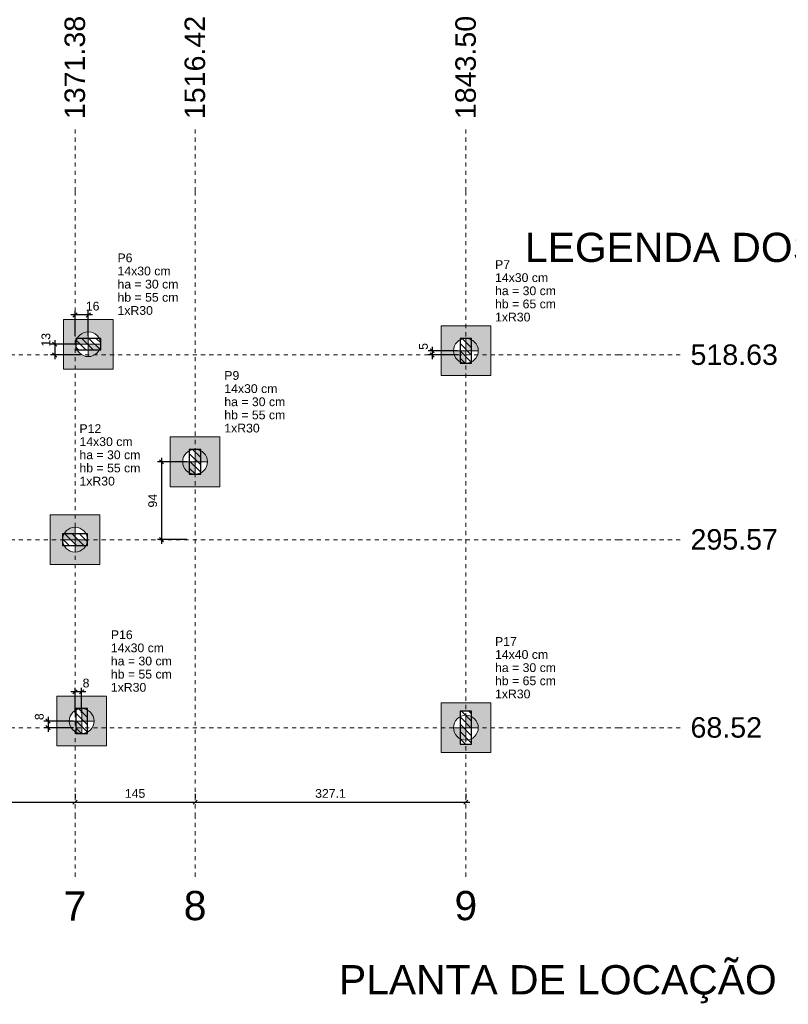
# Model space of a CAD drawing. Header units: millimetres. Extents: x 1852 to 2571, y -668 to -390.
# Tile 28 of 84: x 2233 to 2252, y -514 to -490. Entities that reach past the tile are written whole.
import ezdxf

# ---------------------------------------------------------------- set-up
doc = ezdxf.new("R2010")
doc.units = ezdxf.units.MM
doc.linetypes.add('Dashed', pattern=[0.75, 0.5, -0.25])
for name, color, linetype, lineweight in [('LC-Cotas', 7, 'Continuous', 5), ('LC-Eixos', 9, 'Dashed', 5), ('LC-Estacas dos blocos', 252, 'Continuous', 5), ('LC-Hachuras dos blocos', 43, 'Continuous', 5), ('LC-Hachuras dos pilares', 9, 'Continuous', 5), ('LC-Seção das fundações', 7, 'Continuous', 5), ('LC-Seção dos pilares', 4, 'Continuous', 30), ('LC-Textos', 192, 'Continuous', 20)]:
    doc.layers.add(name, color=color, linetype=linetype, lineweight=lineweight)
doc.styles.add('ARIAL', font='arial.ttf')
doc.styles.get("Standard").update_dxf_attribs({"font": 'arial.ttf'})
doc.dimstyles.new('UM_50.000000', dxfattribs={"dimtxt": 0.18, "dimasz": 0.1, "dimexe": 0.1, "dimexo": 0.2, "dimgap": 0, "dimtad": 1, "dimtih": 1, "dimtoh": 1, "dimdec": 1, "dimlfac": 50, "dimzin": 0, "dimdsep": 46, "dimtxsty": 'Standard', "dimcen": 0.09, "dimdle": 0.1, "dimadec": 1, "dimazin": 2, "dimtfac": 1, "dimtdec": 4, "dimtofl": 0, "dimtmove": 0, "dimatfit": 3, "dimfxl": 1, "dimtolj": 1, "dimarcsym": 0})
pattern_1 = [(135, (2207.05265, -508.80685), (-0.08838835, -0.08838835), [])]

# ---------------------------------------------------------------- blocks, each defined once
blk = doc.blocks.new('_Oblique')
at = {"color": 0, "linetype": 'ByBlock', "lineweight": -2}
blk.add_line((-0.5, -0.5), (0.5, 0.5), dxfattribs=at)
blk = doc.blocks.new('*D785')
at = {"layer": 'LC-Cotas', "color": 0, "lineweight": -2, "transparency": 16777216}
for p, q in [((2233.828, -507.176), (2233.828, -507.536)), ((2234.44, -507.276), (2233.728, -507.276)), ((2234.44, -507.436), (2233.728, -507.436))]:
    blk.add_line(p, q, dxfattribs=at)
at = {"layer": 'LC-Cotas', "color": 0, "lineweight": -2, "transparency": 16777216, "xscale": 0.1, "yscale": 0.1, "zscale": 0.1}
for p, rotation in [((2233.828, -507.276), 90), ((2233.828, -507.436), 270)]:
    blk.add_blockref('_Oblique', p, dxfattribs=dict(at, rotation=rotation))
at = {"layer": 'LC-Cotas', "color": 7, "transparency": 16777216, "insert": (2233.617, -507.171), "char_height": 0.2118, "attachment_point": 5, "rotation": 90, "style": 'ARIAL'}
blk.add_mtext('\\A1;8', dxfattribs=at)
blk = doc.blocks.new('*D789')
at = {"layer": 'LC-Cotas', "color": 0, "lineweight": -2, "transparency": 16777216}
for p, q in [((2234.6, -498.174), (2233.888, -498.174)), ((2233.988, -498.074), (2233.988, -498.534)), ((2234.6, -498.434), (2233.888, -498.434))]:
    blk.add_line(p, q, dxfattribs=at)
at = {"layer": 'LC-Cotas', "color": 0, "lineweight": -2, "transparency": 16777216, "xscale": 0.1, "yscale": 0.1, "zscale": 0.1}
for p, rotation in [((2233.988, -498.174), 90), ((2233.988, -498.434), 270)]:
    blk.add_blockref('_Oblique', p, dxfattribs=dict(at, rotation=rotation))
at = {"layer": 'LC-Cotas', "color": 7, "transparency": 16777216, "insert": (2233.777, -498.068), "char_height": 0.2118, "attachment_point": 5, "rotation": 90, "style": 'ARIAL'}
blk.add_mtext('\\A1;13', dxfattribs=at)
blk = doc.blocks.new('*D790')
at = {"layer": 'LC-Cotas', "color": 0, "lineweight": -2, "transparency": 16777216}
for p, q in [((2243.723, -498.334), (2243.011, -498.334)), ((2243.111, -498.234), (2243.111, -498.534)), ((2243.723, -498.434), (2243.011, -498.434))]:
    blk.add_line(p, q, dxfattribs=at)
at = {"layer": 'LC-Cotas', "color": 0, "lineweight": -2, "transparency": 16777216, "xscale": 0.1, "yscale": 0.1, "zscale": 0.1}
for p, rotation in [((2243.111, -498.334), 90), ((2243.111, -498.434), 270)]:
    blk.add_blockref('_Oblique', p, dxfattribs=dict(at, rotation=rotation))
at = {"layer": 'LC-Cotas', "color": 7, "transparency": 16777216, "insert": (2242.899, -498.228), "char_height": 0.2118, "attachment_point": 5, "rotation": 90, "style": 'ARIAL'}
blk.add_mtext('\\A1;5', dxfattribs=at)
blk = doc.blocks.new('*D792')
at = {"layer": 'LC-Cotas', "color": 0, "lineweight": -2, "transparency": 16777216}
for p, q in [((2237.181, -501.015), (2236.469, -501.015)), ((2236.569, -500.915), (2236.569, -502.995)), ((2237.181, -502.895), (2236.469, -502.895))]:
    blk.add_line(p, q, dxfattribs=at)
at = {"layer": 'LC-Cotas', "color": 0, "lineweight": -2, "transparency": 16777216, "xscale": 0.1, "yscale": 0.1, "zscale": 0.1}
for p, rotation in [((2236.569, -501.015), 90), ((2236.569, -502.895), 270)]:
    blk.add_blockref('_Oblique', p, dxfattribs=dict(at, rotation=rotation))
at = {"layer": 'LC-Cotas', "color": 7, "transparency": 16777216, "insert": (2236.357, -501.955), "char_height": 0.2118, "attachment_point": 5, "rotation": 90, "style": 'ARIAL'}
blk.add_mtext('\\A1;94', dxfattribs=at)
blk = doc.blocks.new('*D796')
at = {"layer": 'LC-Cotas', "color": 0, "lineweight": -2, "transparency": 16777216}
for p, q in [((2234.48, -507.076), (2234.48, -506.471)), ((2234.64, -507.076), (2234.64, -506.471)), ((2234.74, -506.571), (2234.38, -506.571))]:
    blk.add_line(p, q, dxfattribs=at)
at = {"layer": 'LC-Cotas', "color": 0, "lineweight": -2, "transparency": 16777216, "xscale": 0.1, "yscale": 0.1, "zscale": 0.1, "rotation": 180}
blk.add_blockref('_Oblique', (2234.48, -506.571), dxfattribs=at)
at = {"layer": 'LC-Cotas', "color": 0, "lineweight": -2, "transparency": 16777216, "xscale": 0.1, "yscale": 0.1, "zscale": 0.1}
blk.add_blockref('_Oblique', (2234.64, -506.571), dxfattribs=at)
at = {"layer": 'LC-Cotas', "color": 7, "transparency": 16777216, "insert": (2234.746, -506.359), "char_height": 0.2118, "attachment_point": 5, "rotation": 0.0057, "style": 'ARIAL'}
blk.add_mtext('\\A1;8', dxfattribs=at)
blk = doc.blocks.new('*D798')
at = {"layer": 'LC-Cotas', "color": 0, "lineweight": -2, "transparency": 16777216}
for p, q in [((2234.9, -497.468), (2234.38, -497.468)), ((2234.48, -497.974), (2234.48, -497.368)), ((2234.8, -497.974), (2234.8, -497.368))]:
    blk.add_line(p, q, dxfattribs=at)
at = {"layer": 'LC-Cotas', "color": 0, "lineweight": -2, "transparency": 16777216, "xscale": 0.1, "yscale": 0.1, "zscale": 0.1, "rotation": 180}
blk.add_blockref('_Oblique', (2234.48, -497.468), dxfattribs=at)
at = {"layer": 'LC-Cotas', "color": 0, "lineweight": -2, "transparency": 16777216, "xscale": 0.1, "yscale": 0.1, "zscale": 0.1}
blk.add_blockref('_Oblique', (2234.8, -497.468), dxfattribs=at)
at = {"layer": 'LC-Cotas', "color": 7, "transparency": 16777216, "insert": (2234.906, -497.256), "char_height": 0.2118, "attachment_point": 5, "rotation": 0.0057, "style": 'ARIAL'}
blk.add_mtext('\\A1;16', dxfattribs=at)
blk = doc.blocks.new('*D806')
at = {"layer": 'LC-Cotas', "color": 0, "lineweight": -2, "transparency": 16777216}
for p, q in [((2230.679, -509.036), (2230.679, -509.136)), ((2234.48, -509.036), (2234.48, -509.136)), ((2230.579, -509.236), (2234.58, -509.236))]:
    blk.add_line(p, q, dxfattribs=at)
at = {"layer": 'LC-Cotas', "color": 0, "lineweight": -2, "transparency": 16777216, "xscale": 0.1, "yscale": 0.1, "zscale": 0.1, "rotation": 180}
blk.add_blockref('_Oblique', (2230.679, -509.236), dxfattribs=at)
at = {"layer": 'LC-Cotas', "color": 0, "lineweight": -2, "transparency": 16777216, "xscale": 0.1, "yscale": 0.1, "zscale": 0.1}
blk.add_blockref('_Oblique', (2234.48, -509.236), dxfattribs=at)
at = {"layer": 'LC-Cotas', "color": 7, "transparency": 16777216, "insert": (2232.58, -509.025), "char_height": 0.2118, "attachment_point": 5, "rotation": 0.0057, "style": 'ARIAL'}
blk.add_mtext('\\A1;190.1', dxfattribs=at)
blk = doc.blocks.new('*D807')
at = {"layer": 'LC-Cotas', "color": 0, "lineweight": -2, "transparency": 16777216}
for p, q in [((2234.48, -509.036), (2234.48, -509.136)), ((2237.381, -509.036), (2237.381, -509.136)), ((2234.38, -509.236), (2237.481, -509.236))]:
    blk.add_line(p, q, dxfattribs=at)
at = {"layer": 'LC-Cotas', "color": 0, "lineweight": -2, "transparency": 16777216, "xscale": 0.1, "yscale": 0.1, "zscale": 0.1, "rotation": 180}
blk.add_blockref('_Oblique', (2234.48, -509.236), dxfattribs=at)
at = {"layer": 'LC-Cotas', "color": 0, "lineweight": -2, "transparency": 16777216, "xscale": 0.1, "yscale": 0.1, "zscale": 0.1}
blk.add_blockref('_Oblique', (2237.381, -509.236), dxfattribs=at)
at = {"layer": 'LC-Cotas', "color": 7, "transparency": 16777216, "insert": (2235.931, -509.025), "char_height": 0.2118, "attachment_point": 5, "rotation": 0.0057, "style": 'ARIAL'}
blk.add_mtext('\\A1;145', dxfattribs=at)
blk = doc.blocks.new('*D808')
at = {"layer": 'LC-Cotas', "color": 0, "lineweight": -2, "transparency": 16777216}
for p, q in [((2237.381, -509.036), (2237.381, -509.136)), ((2243.923, -509.036), (2243.923, -509.136)), ((2237.281, -509.236), (2244.023, -509.236))]:
    blk.add_line(p, q, dxfattribs=at)
at = {"layer": 'LC-Cotas', "color": 0, "lineweight": -2, "transparency": 16777216, "xscale": 0.1, "yscale": 0.1, "zscale": 0.1, "rotation": 180}
blk.add_blockref('_Oblique', (2237.381, -509.236), dxfattribs=at)
at = {"layer": 'LC-Cotas', "color": 0, "lineweight": -2, "transparency": 16777216, "xscale": 0.1, "yscale": 0.1, "zscale": 0.1}
blk.add_blockref('_Oblique', (2243.923, -509.236), dxfattribs=at)
at = {"layer": 'LC-Cotas', "color": 7, "transparency": 16777216, "insert": (2240.652, -509.025), "char_height": 0.2118, "attachment_point": 5, "rotation": 0.0057, "style": 'ARIAL'}
blk.add_mtext('\\A1;327.1', dxfattribs=at)

msp = doc.modelspace()

# ---------------------------------------------------------------- hatches: boundary and pattern name
at = {"layer": 'LC-Estacas dos blocos', "linetype": 'Continuous'}
for points in [[(2234.5003, -498.1741), (2234.8003, -498.1741), (2234.8003, -497.8741), (2234.7226, -497.8843), (2234.6503, -497.9142), (2234.5881, -497.9619), (2234.5404, -498.0241), (2234.5105, -498.0964), (2234.5003, -498.1741)], [(2235.0124, -498.3862), (2235.0601, -498.3241), (2235.09, -498.2517), (2235.1003, -498.1741), (2234.8003, -498.1741), (2234.8003, -498.4741), (2234.8779, -498.4638), (2234.9503, -498.4339), (2235.0124, -498.3862)], [(2244.2124, -498.2564), (2244.1825, -498.1841), (2244.1348, -498.1219), (2244.0727, -498.0742), (2244.0003, -498.0443), (2243.9227, -498.0341), (2243.9227, -498.3341), (2244.2227, -498.3341), (2244.2124, -498.2564)], [(2243.845, -498.6238), (2243.9227, -498.6341), (2243.9227, -498.3341), (2243.6227, -498.3341), (2243.6329, -498.4117), (2243.6628, -498.4841), (2243.7105, -498.5462), (2243.7727, -498.5939), (2243.845, -498.6238)], [(2237.6708, -500.9374), (2237.6409, -500.8651), (2237.5932, -500.8029), (2237.5311, -500.7552), (2237.4587, -500.7253), (2237.3811, -500.7151), (2237.3811, -501.0151), (2237.6811, -501.0151), (2237.6708, -500.9374)], [(2237.3034, -501.3048), (2237.3811, -501.3151), (2237.3811, -501.0151), (2237.0811, -501.0151), (2237.0913, -501.0927), (2237.1212, -501.1651), (2237.1689, -501.2272), (2237.2311, -501.2749), (2237.3034, -501.3048)], [(2234.1803, -502.8953), (2234.4803, -502.8953), (2234.4803, -502.5953), (2234.4026, -502.6055), (2234.3303, -502.6354), (2234.2681, -502.6831), (2234.2204, -502.7453), (2234.1905, -502.8176), (2234.1803, -502.8953)], [(2234.6924, -503.1074), (2234.7401, -503.0453), (2234.77, -502.9729), (2234.7803, -502.8953), (2234.4803, -502.8953), (2234.4803, -503.1953), (2234.5579, -503.185), (2234.6303, -503.1551), (2234.6924, -503.1074)], [(2234.9403, -507.2765), (2234.93, -507.1988), (2234.9001, -507.1265), (2234.8524, -507.0643), (2234.7903, -507.0166), (2234.7179, -506.9867), (2234.6403, -506.9765), (2234.6403, -507.2765), (2234.9403, -507.2765)], [(2244.2227, -507.4365), (2244.2124, -507.3588), (2244.1825, -507.2865), (2244.1348, -507.2243), (2244.0727, -507.1766), (2244.0003, -507.1467), (2243.9227, -507.1365), (2243.9227, -507.4365), (2244.2227, -507.4365)], [(2234.5626, -507.5662), (2234.6403, -507.5765), (2234.6403, -507.2765), (2234.3403, -507.2765), (2234.3505, -507.3541), (2234.3804, -507.4265), (2234.4281, -507.4886), (2234.4903, -507.5363), (2234.5626, -507.5662)], [(2243.845, -507.7262), (2243.9227, -507.7365), (2243.9227, -507.4365), (2243.6227, -507.4365), (2243.6329, -507.5141), (2243.6628, -507.5865), (2243.7105, -507.6486), (2243.7727, -507.6963), (2243.845, -507.7262)]]:
    msp.add_hatch(color=256, dxfattribs=at).paths.add_polyline_path(points)
at = {"layer": 'LC-Hachuras dos blocos', "linetype": 'Continuous'}
h = msp.add_hatch(color=256, dxfattribs=at)
h.paths.add_polyline_path([(2235.4003, -497.5741), (2234.2003, -497.5741), (2234.2003, -498.7741), (2235.4003, -498.7741), (2235.4003, -497.5741)])
h.paths.add_polyline_path([(2234.8779, -498.4638), (2234.9503, -498.4339), (2235.0124, -498.3862), (2235.0601, -498.3241), (2235.0642, -498.3141), (2235.1003, -498.3141), (2235.1003, -498.0341), (2235.0642, -498.0341), (2235.0601, -498.0241), (2235.0124, -497.9619), (2234.9503, -497.9142), (2234.8779, -497.8843), (2234.8003, -497.8741), (2234.7226, -497.8843), (2234.6503, -497.9142), (2234.5881, -497.9619), (2234.5404, -498.0241), (2234.5363, -498.0341), (2234.5003, -498.0341), (2234.5003, -498.3141), (2234.5363, -498.3141), (2234.5404, -498.3241), (2234.5881, -498.3862), (2234.6503, -498.4339), (2234.7226, -498.4638), (2234.8003, -498.4741), (2234.8779, -498.4638)], flags=0)
h = msp.add_hatch(color=256, dxfattribs=at)
h.paths.add_polyline_path([(2243.3227, -497.7341), (2243.3227, -498.9341), (2244.5227, -498.9341), (2244.5227, -497.7341), (2243.3227, -497.7341)])
h.paths.add_polyline_path([(2243.7827, -498.0701), (2243.7727, -498.0742), (2243.7105, -498.1219), (2243.6628, -498.1841), (2243.6329, -498.2564), (2243.6227, -498.3341), (2243.6329, -498.4117), (2243.6628, -498.4841), (2243.7105, -498.5462), (2243.7727, -498.5939), (2243.7827, -498.598), (2243.7827, -498.6341), (2244.0627, -498.6341), (2244.0627, -498.598), (2244.0727, -498.5939), (2244.1348, -498.5462), (2244.1825, -498.4841), (2244.2124, -498.4117), (2244.2227, -498.3341), (2244.2124, -498.2564), (2244.1825, -498.1841), (2244.1348, -498.1219), (2244.0727, -498.0742), (2244.0627, -498.0701), (2244.0627, -498.0341), (2243.7827, -498.0341), (2243.7827, -498.0701)], flags=0)
h = msp.add_hatch(color=256, dxfattribs=at)
h.paths.add_polyline_path([(2237.9811, -501.6151), (2237.9811, -500.4151), (2236.7811, -500.4151), (2236.7811, -501.6151), (2237.9811, -501.6151)])
h.paths.add_polyline_path([(2237.2411, -500.7511), (2237.2311, -500.7552), (2237.1689, -500.8029), (2237.1212, -500.8651), (2237.0913, -500.9374), (2237.0811, -501.0151), (2237.0913, -501.0927), (2237.1212, -501.1651), (2237.1689, -501.2272), (2237.2311, -501.2749), (2237.2411, -501.279), (2237.2411, -501.3151), (2237.5211, -501.3151), (2237.5211, -501.279), (2237.5311, -501.2749), (2237.5932, -501.2272), (2237.6409, -501.1651), (2237.6708, -501.0927), (2237.6811, -501.0151), (2237.6708, -500.9374), (2237.6409, -500.8651), (2237.5932, -500.8029), (2237.5311, -500.7552), (2237.5211, -500.7511), (2237.5211, -500.7151), (2237.2411, -500.7151), (2237.2411, -500.7511)], flags=0)
h = msp.add_hatch(color=256, dxfattribs=at)
h.paths.add_polyline_path([(2235.0803, -502.2953), (2233.8803, -502.2953), (2233.8803, -503.4953), (2235.0803, -503.4953), (2235.0803, -502.2953)])
h.paths.add_polyline_path([(2234.5579, -503.185), (2234.6303, -503.1551), (2234.6924, -503.1074), (2234.7401, -503.0453), (2234.7442, -503.0353), (2234.7803, -503.0353), (2234.7803, -502.7553), (2234.7442, -502.7553), (2234.7401, -502.7453), (2234.6924, -502.6831), (2234.6303, -502.6354), (2234.5579, -502.6055), (2234.4803, -502.5953), (2234.4026, -502.6055), (2234.3303, -502.6354), (2234.2681, -502.6831), (2234.2204, -502.7453), (2234.2163, -502.7553), (2234.1803, -502.7553), (2234.1803, -503.0353), (2234.2163, -503.0353), (2234.2204, -503.0453), (2234.2681, -503.1074), (2234.3303, -503.1551), (2234.4026, -503.185), (2234.4803, -503.1953), (2234.5579, -503.185)], flags=0)
h = msp.add_hatch(color=256, dxfattribs=at)
h.paths.add_polyline_path([(2235.2403, -507.8765), (2235.2403, -506.6765), (2234.0403, -506.6765), (2234.0403, -507.8765), (2235.2403, -507.8765)])
h.paths.add_polyline_path([(2234.5003, -507.0125), (2234.4903, -507.0166), (2234.4281, -507.0643), (2234.3804, -507.1265), (2234.3505, -507.1988), (2234.3403, -507.2765), (2234.3505, -507.3541), (2234.3804, -507.4265), (2234.4281, -507.4886), (2234.4903, -507.5363), (2234.5003, -507.5404), (2234.5003, -507.5765), (2234.7803, -507.5765), (2234.7803, -507.5404), (2234.7903, -507.5363), (2234.8524, -507.4886), (2234.9001, -507.4265), (2234.93, -507.3541), (2234.9403, -507.2765), (2234.93, -507.1988), (2234.9001, -507.1265), (2234.8524, -507.0643), (2234.7903, -507.0166), (2234.7803, -507.0125), (2234.7803, -506.9765), (2234.5003, -506.9765), (2234.5003, -507.0125)], flags=0)
h = msp.add_hatch(color=256, dxfattribs=at)
h.paths.add_polyline_path([(2244.5227, -508.0365), (2244.5227, -506.8365), (2243.3227, -506.8365), (2243.3227, -508.0365), (2244.5227, -508.0365)])
h.paths.add_polyline_path([(2244.0627, -507.7004), (2244.0727, -507.6963), (2244.1348, -507.6486), (2244.1825, -507.5865), (2244.2124, -507.5141), (2244.2227, -507.4365), (2244.2124, -507.3588), (2244.1825, -507.2865), (2244.1348, -507.2243), (2244.0727, -507.1766), (2244.0627, -507.1725), (2244.0627, -507.0365), (2243.7827, -507.0365), (2243.7827, -507.1725), (2243.7727, -507.1766), (2243.7105, -507.2243), (2243.6628, -507.2865), (2243.6329, -507.3588), (2243.6227, -507.4365), (2243.6329, -507.5141), (2243.6628, -507.5865), (2243.7105, -507.6486), (2243.7727, -507.6963), (2243.7827, -507.7004), (2243.7827, -507.8365), (2244.0627, -507.8365), (2244.0627, -507.7004)], flags=0)
at = {"layer": 'LC-Hachuras dos pilares', "linetype": 'Continuous'}
h = msp.add_hatch(dxfattribs=at)
h.set_pattern_fill('ANSI31', color=256, angle=90, style=0)
h.set_pattern_definition(pattern_1)
h.paths.add_polyline_path([(2234.5003, -498.0341), (2234.5003, -498.3141), (2235.1003, -498.3141), (2235.1003, -498.0341), (2234.5003, -498.0341)])
h = msp.add_hatch(dxfattribs=at)
h.set_pattern_fill('ANSI31', color=256, angle=90, style=0)
h.set_pattern_definition(pattern_1)
h.paths.add_polyline_path([(2243.7827, -498.6341), (2244.0627, -498.6341), (2244.0627, -498.0341), (2243.7827, -498.0341), (2243.7827, -498.6341)])
h = msp.add_hatch(dxfattribs=at)
h.set_pattern_fill('ANSI31', color=256, angle=90, style=0)
h.set_pattern_definition(pattern_1)
h.paths.add_polyline_path([(2237.5211, -500.7151), (2237.2411, -500.7151), (2237.2411, -501.3151), (2237.5211, -501.3151), (2237.5211, -500.7151)])
h = msp.add_hatch(dxfattribs=at)
h.set_pattern_fill('ANSI31', color=256, angle=90, style=0)
h.set_pattern_definition(pattern_1)
h.paths.add_polyline_path([(2234.1803, -502.7553), (2234.1803, -503.0353), (2234.7803, -503.0353), (2234.7803, -502.7553), (2234.1803, -502.7553)])
h = msp.add_hatch(dxfattribs=at)
h.set_pattern_fill('ANSI31', color=256, angle=90, style=0)
h.set_pattern_definition(pattern_1)
h.paths.add_polyline_path([(2234.7803, -506.9765), (2234.5003, -506.9765), (2234.5003, -507.5765), (2234.7803, -507.5765), (2234.7803, -506.9765)])
h = msp.add_hatch(dxfattribs=at)
h.set_pattern_fill('ANSI31', color=256, angle=90, style=0)
h.set_pattern_definition(pattern_1)
h.paths.add_polyline_path([(2244.0627, -507.0365), (2243.7827, -507.0365), (2243.7827, -507.8365), (2244.0627, -507.8365), (2244.0627, -507.0365)])

# ---------------------------------------------------------------- linework, layer by layer
at = {"layer": 'LC-Eixos', "ltscale": 0.2}
for p, q in [((2234.4803, -494.4856), (2234.4803, -492.9856)), ((2237.3811, -494.4856), (2237.3811, -492.9856)), ((2243.9227, -494.4856), (2243.9227, -492.9856)), ((2234.4803, -494.4856), (2234.4803, -509.5365)), ((2237.3811, -494.4856), (2237.3811, -509.5365)), ((2243.9227, -494.4856), (2243.9227, -509.5365)), ((2205.1227, -498.4343), (2247.6044, -498.4343)), ((2247.6044, -498.4343), (2249.1044, -498.4343)), ((2205.1227, -502.8955), (2247.6044, -502.8955)), ((2247.6044, -502.8955), (2249.1044, -502.8955)), ((2205.1227, -507.4365), (2247.6044, -507.4365)), ((2247.6044, -507.4365), (2249.1044, -507.4365)), ((2234.4803, -511.0365), (2234.4803, -509.5365)), ((2237.3811, -511.0365), (2237.3811, -509.5365)), ((2243.9227, -511.0365), (2243.9227, -509.5365))]:
    msp.add_line(p, q, dxfattribs=at)
at = {"layer": 'LC-Estacas dos blocos'}
for p, q in [((2234.8003, -497.8741), (2234.8003, -498.4741)), ((2234.5003, -498.1741), (2235.1003, -498.1741)), ((2243.9227, -498.6341), (2243.9227, -498.0341)), ((2243.6227, -498.3341), (2244.2227, -498.3341)), ((2237.3811, -500.7151), (2237.3811, -501.3151)), ((2237.6811, -501.0151), (2237.0811, -501.0151)), ((2234.4803, -502.5953), (2234.4803, -503.1953)), ((2234.1803, -502.8953), (2234.7803, -502.8953)), ((2234.6403, -506.9765), (2234.6403, -507.5765)), ((2243.9227, -507.1365), (2243.9227, -507.7365)), ((2234.9403, -507.2765), (2234.3403, -507.2765)), ((2244.2227, -507.4365), (2243.6227, -507.4365))]:
    msp.add_line(p, q, dxfattribs=at)
for centre in [(2234.8003, -498.1741), (2243.9227, -498.3341), (2237.3811, -501.0151), (2234.4803, -502.8953), (2234.6403, -507.2765), (2243.9227, -507.4365)]:
    msp.add_circle(centre, 0.3, dxfattribs=at)
at = {"layer": 'LC-Seção das fundações'}
for points in [[(2235.4003, -497.5741), (2234.2003, -497.5741), (2234.2003, -498.7741), (2235.4003, -498.7741), (2235.4003, -497.5741)], [(2243.3227, -497.7341), (2243.3227, -498.9341), (2244.5227, -498.9341), (2244.5227, -497.7341), (2243.3227, -497.7341)], [(2237.9811, -501.6151), (2237.9811, -500.4151), (2236.7811, -500.4151), (2236.7811, -501.6151), (2237.9811, -501.6151)], [(2235.0803, -502.2953), (2233.8803, -502.2953), (2233.8803, -503.4953), (2235.0803, -503.4953), (2235.0803, -502.2953)], [(2235.2403, -507.8765), (2235.2403, -506.6765), (2234.0403, -506.6765), (2234.0403, -507.8765), (2235.2403, -507.8765)], [(2244.5227, -508.0365), (2244.5227, -506.8365), (2243.3227, -506.8365), (2243.3227, -508.0365), (2244.5227, -508.0365)]]:
    msp.add_lwpolyline(points, close=True, dxfattribs=at)
at = {"layer": 'LC-Seção dos pilares'}
for points in [[(2234.5003, -498.0341), (2234.5003, -498.3141), (2235.1003, -498.3141), (2235.1003, -498.0341), (2234.5003, -498.0341)], [(2243.7827, -498.6341), (2244.0627, -498.6341), (2244.0627, -498.0341), (2243.7827, -498.0341), (2243.7827, -498.6341)], [(2237.5211, -500.7151), (2237.2411, -500.7151), (2237.2411, -501.3151), (2237.5211, -501.3151), (2237.5211, -500.7151)], [(2234.1803, -502.7553), (2234.1803, -503.0353), (2234.7803, -503.0353), (2234.7803, -502.7553), (2234.1803, -502.7553)], [(2234.7803, -506.9765), (2234.5003, -506.9765), (2234.5003, -507.5765), (2234.7803, -507.5765), (2234.7803, -506.9765)], [(2244.0627, -507.0365), (2243.7827, -507.0365), (2243.7827, -507.8365), (2244.0627, -507.8365), (2244.0627, -507.0365)]]:
    msp.add_lwpolyline(points, close=True, dxfattribs=at)

# ---------------------------------------------------------------- texts
at = {"layer": 'LC-Textos', "linetype": 'Continuous', "char_height": 0.4942, "width": 5.003943, "attachment_point": 7, "rotation": 90, "line_spacing_factor": 0.798, "style": 'ARIAL'}
for s, insert in [('1371.38', (2234.7274, -492.7385)), ('1516.42', (2237.6282, -492.7385)), ('1843.50', (2244.1698, -492.7385))]:
    msp.add_mtext(s, dxfattribs=dict(at, insert=insert))
at = {"layer": 'LC-Textos', "linetype": 'Continuous', "line_spacing_factor": 0.798, "style": 'ARIAL'}
for s, insert, char_height, width, attachment_point in [('LEGENDA DOS BLOCOS', (2256.8605, -496.1986), 0.706, 23.132649, 9), ('P6', (2235.5062, -496.1974), 0.2118, 0.719224, 7), ('14x30 cm', (2235.5062, -496.5151), 0.2118, 2.544505, 7), ('P7', (2244.6286, -496.3574), 0.2118, 0.719224, 7), ('14x30 cm', (2244.6286, -496.6751), 0.2118, 2.544505, 7), ('ha = 30 cm', (2235.5062, -496.8328), 0.2118, 2.925608, 7), ('ha = 30 cm', (2244.6286, -496.9928), 0.2118, 2.925608, 7), ('hb = 55 cm', (2235.5062, -497.1505), 0.2118, 2.925608, 7), ('1xR30', (2235.5062, -497.4682), 0.2118, 1.693472, 7), ('hb = 65 cm', (2244.6286, -497.3105), 0.2118, 2.925608, 7), ('1xR30', (2244.6286, -497.6282), 0.2118, 1.693472, 7), ('518.63', (2249.3515, -498.6814), 0.4942, 4.234053, 7), ('P9', (2238.087, -499.0384), 0.2118, 0.719224, 7), ('14x30 cm', (2238.087, -499.3561), 0.2118, 2.544505, 7), ('ha = 30 cm', (2238.087, -499.6738), 0.2118, 2.925608, 7), ('hb = 55 cm', (2238.087, -499.9915), 0.2118, 2.925608, 7), ('P12', (2234.5871, -500.3195), 0.2118, 1.045883, 7), ('1xR30', (2238.087, -500.3092), 0.2118, 1.693472, 7), ('14x30 cm', (2234.5871, -500.6372), 0.2118, 2.544505, 7), ('ha = 30 cm', (2234.5871, -500.9549), 0.2118, 2.925608, 7), ('hb = 55 cm', (2234.5871, -501.2726), 0.2118, 2.925608, 7), ('1xR30', (2234.5871, -501.5903), 0.2118, 1.693472, 7), ('295.57', (2249.3515, -503.1426), 0.4942, 4.234053, 7), ('P16', (2235.3462, -505.2998), 0.2118, 1.045883, 7), ('P17', (2244.6286, -505.4598), 0.2118, 1.045883, 7), ('14x30 cm', (2235.3462, -505.6175), 0.2118, 2.544505, 7), ('14x40 cm', (2244.6286, -505.7775), 0.2118, 2.544505, 7), ('ha = 30 cm', (2235.3462, -505.9352), 0.2118, 2.925608, 7), ('ha = 30 cm', (2244.6286, -506.0952), 0.2118, 2.925608, 7), ('hb = 55 cm', (2235.3462, -506.2529), 0.2118, 2.925608, 7), ('hb = 65 cm', (2244.6286, -506.4129), 0.2118, 2.925608, 7), ('1xR30', (2235.3462, -506.5706), 0.2118, 1.693472, 7), ('1xR30', (2244.6286, -506.7306), 0.2118, 1.693472, 7), ('68.52', (2249.3515, -507.6836), 0.4942, 3.464164, 7), ('7', (2234.4803, -512.0955), 0.706, 1.099842, 8), ('8', (2237.3811, -512.0955), 0.706, 1.099842, 8), ('9', (2243.9227, -512.0955), 0.706, 1.099842, 8)]:
    msp.add_mtext(s, dxfattribs=dict(at, insert=insert, char_height=char_height, width=width, attachment_point=attachment_point))
at = {"layer": 'LC-Textos', "insert": (2251.4337, -514.0939), "char_height": 0.706, "width": 21.266177, "attachment_point": 9, "line_spacing_factor": 0.798, "style": 'ARIAL'}
msp.add_mtext('PLANTA DE LOCAÇÃO', dxfattribs=at)

# ---------------------------------------------------------------- dimensions: what is measured, and where the dimension line sits
at = {"layer": 'LC-Cotas'}
for base, p1, p2, picture, middle, turn in [((2234.4803, -497.4682), (2234.8003, -498.1741), (2234.4803, -498.1741), '*D798', (2234.9062, -497.2564), 0.00573), ((2234.4803, -506.5706), (2234.6403, -507.2765), (2234.4803, -507.2765), '*D796', (2234.7462, -506.3588), 0.00573), ((2234.4802534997, -509.2364548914), (2230.6792534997, -509.2364548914), (2234.4802534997, -509.2364548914), '*D806', (2232.5797534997, -509.0246548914), 0.005729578), ((2237.3811, -509.2365), (2234.4803, -509.2365), (2237.3811, -509.2365), '*D807', (2235.9307, -509.0247), 0.00573), ((2243.9227, -509.2365), (2237.3811, -509.2365), (2243.9227, -509.2365), '*D808', (2240.6519, -509.0247), 0.00573)]:
    dim = msp.add_linear_dim(base=base, p1=p1, p2=p2, dimstyle='UM_50.000000', override={"dimtxt": 0.2118, "dimasz": 0.1, "dimexe": 0.1, "dimexo": 0.2, "dimtad": 1, "dimtih": 0, "dimtoh": 0, "dimdec": 1, "dimlfac": 50, "dimzin": 8, "dimtxsty": 'ARIAL', "dimblk": 'Oblique', "dimblk1": 'Oblique', "dimblk2": 'Oblique', "dimsah": 1, "dimdle": 0.1, "dimse1": 0, "dimse2": 0, "dimclrt": 7, "dimadec": 1, "dimazin": 3, "dimtmove": 2, "dimldrblk": 'Oblique'}, dxfattribs=at)
    dim.commit()
    dim.dimension.update_dxf_attribs({"geometry": picture, "text_midpoint": middle, "dimtype": 160, "text_rotation": turn})
for base, p1, p2, picture, middle in [((2233.9885, -498.4343), (2234.8003, -498.1741), (2234.8003, -498.4343), '*D789', (2233.7767, -498.0682)), ((2243.1109, -498.4343), (2243.9227, -498.3341), (2243.9227, -498.4343), '*D790', (2242.8991, -498.2282)), ((2236.5693, -502.8955), (2237.3811, -501.0151), (2237.3811, -502.8955), '*D792', (2236.3575, -501.9553)), ((2233.8285, -507.4365), (2234.6403, -507.2765), (2234.6403, -507.4365), '*D785', (2233.6167, -507.1706))]:
    dim = msp.add_linear_dim(base=base, p1=p1, p2=p2, angle=90, dimstyle='UM_50.000000', override={"dimtxt": 0.2118, "dimasz": 0.1, "dimexe": 0.1, "dimexo": 0.2, "dimtad": 1, "dimtih": 0, "dimtoh": 0, "dimdec": 1, "dimlfac": 50, "dimzin": 8, "dimtxsty": 'ARIAL', "dimblk": 'Oblique', "dimblk1": 'Oblique', "dimblk2": 'Oblique', "dimsah": 1, "dimdle": 0.1, "dimse1": 0, "dimse2": 0, "dimclrt": 7, "dimadec": 1, "dimazin": 3, "dimtmove": 2, "dimldrblk": 'Oblique'}, dxfattribs=at)
    dim.commit()
    dim.dimension.update_dxf_attribs({"geometry": picture, "text_midpoint": middle, "dimtype": 160, "text_rotation": 90})

doc.saveas('drawing.dxf')
